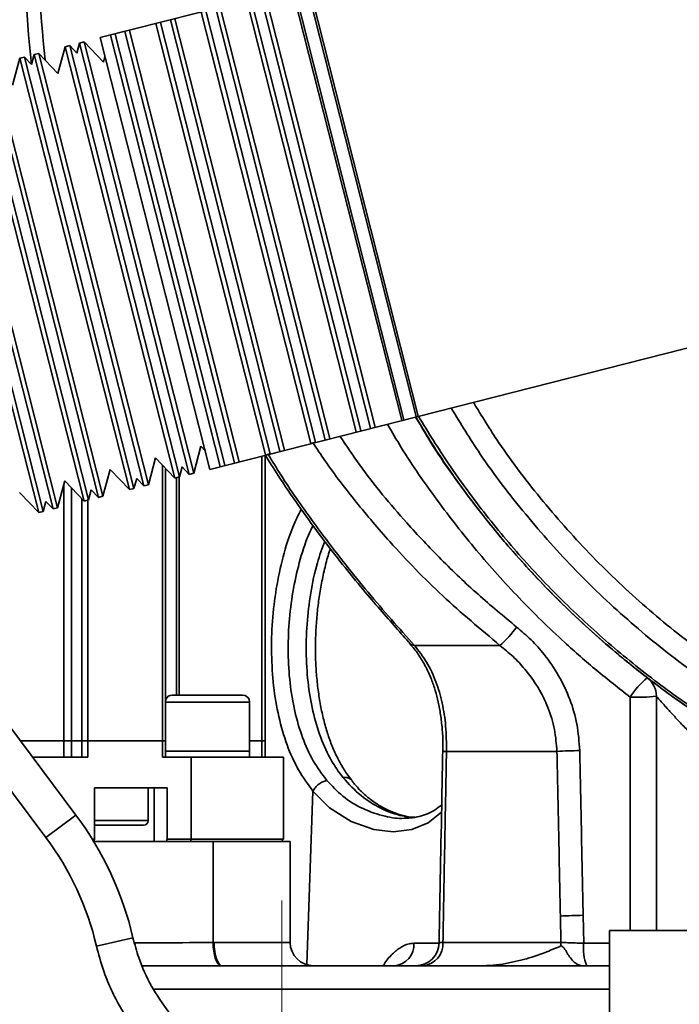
# Model space of a CAD drawing. Header units: millimetres. Extents: x -10540 to 6039, y -7467 to 6433.
# Tile 94 of 179: x -5057 to -4916, y 1044 to 1254. Entities that reach past the tile are written whole.
import ezdxf

# ---------------------------------------------------------------- set-up
doc = ezdxf.new("R2010")
doc.units = ezdxf.units.MM
doc.header["$LTSCALE"] = 8
doc.header["$PDSIZE"] = -1
doc.linetypes.add('CENTERX2', pattern=[20.32, 12.7, -2.54, 2.54, -2.54])
doc.layers.get('Defpoints').update_dxf_attribs({"true_color": 0x5e5e5e})
doc.layers.add('2细线层', color=4, linetype='Continuous', lineweight=13)
doc.layers.add('7标注层', color=4, linetype='Continuous', lineweight=13)
doc.layers.add('细实线层', color=7, linetype='Continuous')
doc.dimstyles.new('ISO-25', dxfattribs={"dimscale": 20, "dimtxt": 5, "dimasz": 6, "dimexe": 6, "dimexo": 0.625, "dimtad": 1, "dimtoh": 1, "dimdec": 0, "dimtxsty": 'Standard', "dimcen": 2.5, "dimclrd": 1, "dimclre": 1, "dimclrt": 4, "dimadec": 1, "dimazin": 2, "dimtfac": 1, "dimtdec": 0, "dimtmove": 0, "dimatfit": 0, "dimfxl": 1, "dimarcsym": 0})

# ---------------------------------------------------------------- blocks, each defined once
blk = doc.blocks.new('*D78')
at = {"layer": 'Defpoints', "color": 0, "linetype": 'ByBlock', "transparency": 16777216}
for p in [(-4976.16, 2662.54), (-2658.47, 2662.54), (-4574.67, 2472.48), (-4229.73, 2154.19), (-4257.59, 674.22)]:
    blk.add_point(p, dxfattribs=at)
at = {"layer": '细实线层', "color": 1, "linetype": 'ByBlock', "lineweight": -2, "transparency": 16777216}
blk.add_arc((-4608.18, 2662.54), 633.76, 290.86508, 349.13492, dxfattribs=at)
at = {"layer": '细实线层', "color": 1, "linetype": 'ByBlock', "transparency": 16777216}
for points in [[(-4005.7, 2544.97), (-3965.88, 2541.18), (-3974.43, 2662.54)], [(-4377.14, 2051.06), (-4387.78, 2089.62), (-4498.13, 2038.41)]]:
    blk.add_solid(points, dxfattribs=at)
at = {"layer": '细实线层', "color": 4, "linetype": 'ByBlock', "transparency": 16777216, "insert": (-4118.82, 2368.92), "char_height": 100, "attachment_point": 5, "rotation": 59.0362}
blk.add_mtext('80°', dxfattribs=at)
blk = doc.blocks.new('*D82')
at = {"layer": 'Defpoints', "color": 0, "linetype": 'ByBlock', "transparency": 16777216}
for p in [(-4801.18, 1162.05), (-5001.18, 639.74), (-4801.18, 213.09)]:
    blk.add_point(p, dxfattribs=at)
at = {"layer": '细实线层', "color": 1, "linetype": 'ByBlock', "lineweight": -2, "transparency": 16777216}
for p, q in [((-4801.18, 1149.55), (-4801.18, 93.09)), ((-5001.18, 627.24), (-5001.18, 93.09)), ((-5121.18, 213.09), (-5241.18, 213.09)), ((-5001.18, 213.09), (-4801.18, 213.09)), ((-4681.18, 213.09), (-4331.68, 213.09))]:
    blk.add_line(p, q, dxfattribs=at)
at = {"layer": '细实线层', "color": 1, "linetype": 'ByBlock', "transparency": 16777216}
for points in [[(-5121.18, 233.09), (-5121.18, 193.09), (-5001.18, 213.09)], [(-4681.18, 233.09), (-4681.18, 193.09), (-4801.18, 213.09)]]:
    blk.add_solid(points, dxfattribs=at)
at = {"layer": '细实线层', "color": 4, "linetype": 'ByBlock', "transparency": 16777216, "insert": (-4446.43, 276.15), "char_height": 100, "attachment_point": 5}
blk.add_mtext('200', dxfattribs=at)
blk = doc.blocks.new('*D83')
at = {"layer": 'Defpoints', "color": 0, "linetype": 'ByBlock', "transparency": 16777216}
for p in [(-1818.37, 1473.97), (-5001.18, 639.74), (-1818.37, -632.05)]:
    blk.add_point(p, dxfattribs=at)
at = {"layer": '细实线层', "color": 1, "linetype": 'ByBlock', "lineweight": -2, "transparency": 16777216}
for p, q in [((-1818.37, 1461.47), (-1818.37, -752.05)), ((-5001.18, 627.24), (-5001.18, -752.05)), ((-4881.18, -632.05), (-1938.37, -632.05))]:
    blk.add_line(p, q, dxfattribs=at)
at = {"layer": '细实线层', "color": 1, "linetype": 'ByBlock', "transparency": 16777216}
for points in [[(-4881.18, -612.05), (-4881.18, -652.05), (-5001.18, -632.05)], [(-1938.37, -612.05), (-1938.37, -652.05), (-1818.37, -632.05)]]:
    blk.add_solid(points, dxfattribs=at)
at = {"layer": '细实线层', "color": 4, "linetype": 'ByBlock', "transparency": 16777216, "insert": (-3409.77, -569.55), "char_height": 100, "attachment_point": 5}
blk.add_mtext('3183', dxfattribs=at)
blk = doc.blocks.new('*D85')
at = {"layer": '2细线层', "color": 1, "linetype": 'ByBlock', "lineweight": -2, "transparency": 16777216}
for p, q in [((-7399.62, 2760.25), (-7399.62, -754.33)), ((-5001.18, 627.24), (-5001.18, -754.33)), ((-5121.18, -634.33), (-7279.62, -634.33))]:
    blk.add_line(p, q, dxfattribs=at)
at = {"layer": '2细线层', "color": 1, "linetype": 'ByBlock', "transparency": 16777216}
for points in [[(-7279.62, -614.33), (-7279.62, -654.33), (-7399.62, -634.33)], [(-5121.18, -614.33), (-5121.18, -654.33), (-5001.18, -634.33)]]:
    blk.add_solid(points, dxfattribs=at)
at = {"layer": 'Defpoints', "color": 0, "linetype": 'ByBlock', "transparency": 16777216}
for p in [(-7399.62, 2772.75), (-5001.18, 639.74), (-7399.62, -634.33)]:
    blk.add_point(p, dxfattribs=at)
at = {"layer": '2细线层', "color": 4, "linetype": 'ByBlock', "transparency": 16777216, "insert": (-6200.4, -571.83), "char_height": 100, "attachment_point": 5}
blk.add_mtext('2398', dxfattribs=at)
blk = doc.blocks.new('*D87')
at = {"layer": '2细线层', "color": 1, "linetype": 'ByBlock', "lineweight": -2, "transparency": 16777216}
for p, q in [((-4788.68, 4272.97), (-1386.54, 4272.97)), ((-1506.54, 792.54), (-1506.54, 4152.97)), ((-5173.81, 672.54), (-1386.54, 672.54))]:
    blk.add_line(p, q, dxfattribs=at)
at = {"layer": '2细线层', "color": 1, "linetype": 'ByBlock', "transparency": 16777216}
for points in [[(-1526.54, 4152.97), (-1486.54, 4152.97), (-1506.54, 4272.97)], [(-1526.54, 792.54), (-1486.54, 792.54), (-1506.54, 672.54)]]:
    blk.add_solid(points, dxfattribs=at)
at = {"layer": 'Defpoints', "color": 0, "linetype": 'ByBlock', "transparency": 16777216}
for p in [(-4801.18, 4272.97), (-1506.54, 4272.97), (-5186.31, 672.54)]:
    blk.add_point(p, dxfattribs=at)
at = {"layer": '2细线层', "color": 4, "linetype": 'ByBlock', "transparency": 16777216, "insert": (-1569.6, 2367.54), "char_height": 100, "attachment_point": 5, "rotation": 90}
blk.add_mtext('3600', dxfattribs=at)
blk = doc.blocks.new('*D88')
at = {"layer": '2细线层', "color": 1, "linetype": 'ByBlock', "lineweight": -2, "transparency": 16777216}
for p, q in [((-4813.68, 1272.54), (-6007.93, 1272.54)), ((-5032.89, 231.05), (-5562.6, -139.87))]:
    blk.add_line(p, q, dxfattribs=at)
blk.add_arc((-3545.48, 1272.54), 2342.45, 182.93549, 212.06451, dxfattribs=at)
at = {"layer": '2细线层', "color": 1, "linetype": 'ByBlock', "transparency": 16777216}
for points in [[(-5904.85, 1152.07), (-5864.87, 1153.09), (-5887.93, 1272.54)], [(-5513.92, 40.04), (-5547.27, 17.94), (-5464.31, -71.04)]]:
    blk.add_solid(points, dxfattribs=at)
at = {"layer": 'Defpoints', "color": 0, "linetype": 'ByBlock', "transparency": 16777216}
for p in [(-3526.88, 1285.57), (-4801.18, 1272.54), (-4464.59, 1272.54), (-5696.36, 344.74), (-5022.65, 238.21)]:
    blk.add_point(p, dxfattribs=at)
at = {"layer": '2细线层', "color": 4, "linetype": 'ByBlock', "transparency": 16777216, "insert": (-5726.75, 609.01), "char_height": 100, "attachment_point": 5, "rotation": 286.9194}
blk.add_mtext('35°', dxfattribs=at)
blk = doc.blocks.new('*D89')
at = {"layer": '2细线层', "color": 1, "linetype": 'ByBlock', "lineweight": -2, "transparency": 16777216}
for p, q in [((-4813.68, 1272.54), (-5608.41, 1272.54)), ((-5488.41, 792.54), (-5488.41, 1152.54)), ((-5198.81, 672.54), (-5608.41, 672.54))]:
    blk.add_line(p, q, dxfattribs=at)
at = {"layer": '2细线层', "color": 1, "linetype": 'ByBlock', "transparency": 16777216}
for points in [[(-5508.41, 1152.54), (-5468.41, 1152.54), (-5488.41, 1272.54)], [(-5508.41, 792.54), (-5468.41, 792.54), (-5488.41, 672.54)]]:
    blk.add_solid(points, dxfattribs=at)
at = {"layer": 'Defpoints', "color": 0, "linetype": 'ByBlock', "transparency": 16777216}
for p in [(-5488.41, 1272.54), (-4801.18, 1272.54), (-5186.31, 672.54)]:
    blk.add_point(p, dxfattribs=at)
at = {"layer": '2细线层', "color": 4, "linetype": 'ByBlock', "transparency": 16777216, "insert": (-5551.47, 972.54), "char_height": 100, "attachment_point": 5, "rotation": 90}
blk.add_mtext('600', dxfattribs=at)
blk = doc.blocks.new('*D98')
at = {"layer": '2细线层', "color": 1, "linetype": 'ByBlock', "lineweight": -2, "transparency": 16777216}
for p, q in [((-3992.8, 1260.04), (-3992.8, -187.38)), ((-5001.18, 627.24), (-5001.18, -187.38)), ((-4881.18, -67.38), (-4112.8, -67.38))]:
    blk.add_line(p, q, dxfattribs=at)
at = {"layer": '2细线层', "color": 1, "linetype": 'ByBlock', "transparency": 16777216}
for points in [[(-4881.18, -47.38), (-4881.18, -87.38), (-5001.18, -67.38)], [(-4112.8, -47.38), (-4112.8, -87.38), (-3992.8, -67.38)]]:
    blk.add_solid(points, dxfattribs=at)
at = {"layer": 'Defpoints', "color": 0, "linetype": 'ByBlock', "transparency": 16777216}
for p in [(-3992.8, 1272.54), (-5001.18, 639.74), (-3992.8, -67.38)]:
    blk.add_point(p, dxfattribs=at)
at = {"layer": '2细线层', "color": 4, "linetype": 'ByBlock', "transparency": 16777216, "insert": (-4496.99, -4.32), "char_height": 100, "attachment_point": 5}
blk.add_mtext('1008', dxfattribs=at)

msp = doc.modelspace()

# ---------------------------------------------------------------- linework, layer by layer
at = {"color": 7, "linetype": 'Continuous', "lineweight": 35}
for p, q in [((-4800.15, 1311.66), (-5040.02, 1250.67)), ((-4998.51, 1261.18), (-4975.1, 1169.11)), ((-4995.92, 1261.83), (-4972.52, 1169.76)), ((-4995.44, 1261.96), (-4972.03, 1169.89)), ((-5005.62, 1259.37), (-4982.21, 1167.3)), ((-5004.65, 1259.62), (-4981.24, 1167.55)), ((-4998.99, 1261.05), (-4975.58, 1168.98)), ((-5015.31, 1256.91), (-4991.9, 1164.83)), ((-5014.34, 1257.15), (-4990.93, 1165.08)), ((-5008.68, 1258.59), (-4985.28, 1166.52)), ((-5007.71, 1258.84), (-4984.31, 1166.77)), ((-5018.38, 1256.13), (-4994.97, 1164.05)), ((-5017.41, 1256.37), (-4994, 1164.3)), ((-5028.07, 1253.66), (-5004.66, 1161.59)), ((-5027.1, 1253.91), (-5003.69, 1161.84)), ((-5025, 1254.44), (-5001.59, 1162.37)), ((-5024.03, 1254.69), (-5000.62, 1162.62)), ((-5040.02, 1250.67), (-5016.59, 1158.51)), ((-5037.76, 1251.2), (-5014.35, 1159.13)), ((-5036.79, 1251.44), (-5013.38, 1159.37)), ((-5034.69, 1251.98), (-5011.28, 1159.91)), ((-5033.72, 1252.22), (-5010.31, 1160.15)), ((-5047.45, 1248.73), (-5049, 1242.99)), ((-5046.48, 1248.98), (-5047.45, 1248.73)), ((-5047.45, 1248.73), (-5024.04, 1156.66)), ((-5044.96, 1247.38), (-5046.48, 1248.98)), ((-5046.48, 1248.98), (-5023.07, 1156.91)), ((-5044.38, 1249.51), (-5044.96, 1247.38)), ((-5043.41, 1249.76), (-5044.38, 1249.51)), ((-5044.38, 1249.51), (-5020.97, 1157.44)), ((-5039.31, 1245.45), (-5043.41, 1249.76)), ((-5043.41, 1249.76), (-5020.01, 1157.69)), ((-5056.17, 1246.52), (-5057.14, 1246.27)), ((-5054.65, 1244.92), (-5056.17, 1246.52)), ((-5056.17, 1246.52), (-5032.77, 1154.45)), ((-5054.07, 1247.05), (-5054.65, 1244.92)), ((-5053.1, 1247.3), (-5054.07, 1247.05)), ((-5054.07, 1247.05), (-5030.67, 1154.98)), ((-5049, 1242.99), (-5053.1, 1247.3)), ((-5053.1, 1247.3), (-5029.7, 1155.23)), ((-5038.99, 1246.62), (-5039.31, 1245.45)), ((-5063.77, 1244.59), (-5040.36, 1152.51)), ((-5062.8, 1244.83), (-5039.39, 1152.76)), ((-5057.14, 1246.27), (-5058.69, 1240.53)), ((-5057.14, 1246.27), (-5033.73, 1154.2)), ((-5072.49, 1242.37), (-5049.08, 1150.3)), ((-5066.83, 1243.81), (-5043.43, 1151.73)), ((-5065.86, 1244.05), (-5042.46, 1151.98)), ((-5076.53, 1241.34), (-5053.12, 1149.27)), ((-5075.56, 1241.59), (-5052.15, 1149.52)), ((-5073.46, 1242.12), (-5050.05, 1150.05)), ((-5016.59, 1158.51), (-4776.72, 1219.49)), ((-5020.01, 1157.69), (-5018.46, 1163.43)), ((-5018.46, 1163.43), (-5017.62, 1162.56)), ((-4994.97, 1164.05), (-4994, 1164.3)), ((-5029.7, 1155.23), (-5028.15, 1160.97)), ((-5028.15, 1160.97), (-5024.04, 1156.66)), ((-5005.44, 1100.54), (-5005.44, 1161.34)), ((-5004.78, 1100.54), (-5004.78, 1161.51)), ((-5004.66, 1161.59), (-5003.69, 1161.84)), ((-5039.39, 1152.76), (-5037.84, 1158.51)), ((-5037.84, 1158.51), (-5033.73, 1154.2)), ((-5026.66, 1100.54), (-5026.66, 1159.4)), ((-5026, 1100.54), (-5026, 1158.71)), ((-5023.07, 1156.91), (-5022.5, 1159.04)), ((-5022.5, 1159.04), (-5020.97, 1157.44)), ((-5049.08, 1150.3), (-5047.53, 1156.04)), ((-5047.53, 1156.04), (-5043.43, 1151.73)), ((-5032.77, 1154.45), (-5032.19, 1156.58)), ((-5032.19, 1156.58), (-5030.67, 1154.98)), ((-5024.04, 1156.66), (-5023.07, 1156.91)), ((-5023.7, 1110.34), (-5023.7, 1156.75)), ((-5023.09, 1156.9), (-5023.09, 1110.34)), ((-5020.97, 1157.44), (-5020.01, 1157.69)), ((-5047.72, 1100.54), (-5047.72, 1155.33)), ((-5046.11, 1154.55), (-5046.11, 1100.54)), ((-5042.46, 1151.98), (-5041.88, 1154.11)), ((-5041.88, 1154.11), (-5040.36, 1152.51)), ((-5033.73, 1154.2), (-5032.77, 1154.45)), ((-5030.67, 1154.98), (-5029.7, 1155.23)), ((-5057.22, 1153.58), (-5053.12, 1149.27)), ((-5043.91, 1100.54), (-5043.91, 1152.24)), ((-5043.43, 1151.73), (-5042.46, 1151.98)), ((-5042.63, 1151.94), (-5042.63, 1100.54)), ((-5040.36, 1152.51), (-5039.39, 1152.76)), ((-5052.15, 1149.52), (-5051.57, 1151.65)), ((-5051.57, 1151.65), (-5050.05, 1150.05)), ((-5050.05, 1150.05), (-5049.08, 1150.3)), ((-5053.12, 1149.27), (-5052.15, 1149.52)), ((-5051.58, 1079.91), (-5096.9, 1140.34)), ((-5087.62, 1141.3), (-5045.18, 1084.71)), ((-4972.86, 1120.92), (-4954.59, 1120.92)), ((-5024.58, 1110.34), (-5009.58, 1110.34)), ((-4921.18, 1060.04), (-4921.18, 1110.06)), ((-5008.08, 1108.84), (-5026, 1108.84)), ((-5008.08, 1098.34), (-5008.08, 1108.84)), ((-5047.72, 1100.54), (-5057.05, 1100.54)), ((-5046.11, 1100.54), (-5047.72, 1100.54)), ((-5047.72, 1097.04), (-5047.72, 1100.54)), ((-5043.91, 1100.54), (-5046.11, 1100.54)), ((-5046.11, 1097.04), (-5046.11, 1100.54)), ((-5043.91, 1100.54), (-5042.63, 1100.54)), ((-5043.91, 1100.54), (-5043.91, 1097.04)), ((-5026.66, 1100.54), (-5042.63, 1100.54)), ((-5042.63, 1097.04), (-5042.63, 1100.54)), ((-5026.66, 1100.54), (-5026, 1100.54)), ((-5026.66, 1100.54), (-5026.66, 1097.04)), ((-5026, 1097.04), (-5026, 1100.54)), ((-5005.44, 1100.54), (-5008.08, 1100.54)), ((-5005.44, 1100.54), (-5004.78, 1100.54)), ((-5005.44, 1100.54), (-5005.44, 1097.04)), ((-5004.78, 1097.04), (-5004.78, 1100.54)), ((-5008.08, 1098.34), (-5026, 1098.34)), ((-5008.08, 1097.04), (-5008.08, 1098.34)), ((-4966.82, 1098.39), (-4966.81, 1098.39)), ((-4942.42, 1098.29), (-4966.01, 1098.29)), ((-5054.42, 1097.04), (-5042.63, 1097.04)), ((-5026.66, 1097.04), (-5020.55, 1097.04)), ((-5020.55, 1097.04), (-5020.55, 1079.54)), ((-5020.55, 1097.04), (-5000.81, 1097.04)), ((-5000.81, 1079.54), (-5000.81, 1097.04)), ((-5025.68, 1090.54), (-5041.19, 1090.54)), ((-5041.19, 1090.54), (-5041.19, 1079.54)), ((-5029.73, 1083.54), (-5029.73, 1090.54)), ((-5028.48, 1079.04), (-5028.48, 1090.54)), ((-5025.68, 1079.54), (-5025.68, 1090.54)), ((-4994.54, 1089.82), (-4995.87, 1052.84)), ((-5045.18, 1084.71), (-5051.58, 1079.91)), ((-5041.19, 1083.54), (-5029.73, 1083.54)), ((-5041.19, 1079.54), (-5041.65, 1079.54)), ((-5041.19, 1079.54), (-5041.35, 1079.05)), ((-5041.34, 1079.04), (-5015.85, 1079.04)), ((-5025.68, 1079.54), (-5025.85, 1079.04)), ((-5020.55, 1079.54), (-5025.68, 1079.54)), ((-5020.55, 1079.54), (-5020.72, 1079.04)), ((-5020.55, 1079.54), (-5000.81, 1079.54)), ((-5015.85, 1079.04), (-5015.85, 1057.54)), ((-5015.85, 1079.04), (-4999.4, 1079.04)), ((-5001.31, 1079.04), (-5000.81, 1079.54)), ((-4999.4, 1057.54), (-4999.4, 1079.04)), ((-4941.56, 1057.54), (-4941.68, 1063.14)), ((-4936.83, 1063.31), (-4936.71, 1057.37)), ((-4931.18, 1060.04), (-4931.18, 935.04)), ((-4931.18, 1060.04), (-4851.18, 1060.04)), ((-5032.98, 1058.51), (-5040.78, 1056.7)), ((-5015.85, 1057.54), (-5015.66, 1057.54)), ((-5015.66, 1057.54), (-4999.4, 1057.54)), ((-4966.77, 1057.54), (-4941.56, 1057.54)), ((-4936.71, 1057.37), (-4931.18, 1057.36)), ((-5031.02, 1052.54), (-4931.18, 1052.54)), ((-4931.18, 1047.54), (-5028.62, 1047.54))]:
    msp.add_line(p, q, dxfattribs=at)
at = {"color": 7, "linetype": 'Continuous', "lineweight": 35, "flags": 128}
for points in [[(-4926.75, 1060.04), (-4926.76, 1067.35), (-4926.78, 1109.88)], [(-4967.06, 1085.33), (-4967.07, 1085.32), (-4969.96, 1083.05), (-4973.43, 1081.65), (-4977.37, 1081.16), (-4981.55, 1081.63), (-4986.35, 1083.31), (-4990.97, 1086.27), (-4994.54, 1089.82), (-4994.54, 1089.82), (-4994.54, 1089.82)], [(-5015.85, 1057.54), (-5015.82, 1056.57), (-5015.72, 1055.63), (-5015.56, 1054.77), (-5015.35, 1054.02), (-5015.09, 1053.4), (-5014.8, 1052.93), (-5014.48, 1052.64), (-5014.15, 1052.54)], [(-5015.66, 1057.54), (-5015.63, 1056.56), (-5015.53, 1055.62), (-5015.37, 1054.76), (-5015.15, 1054), (-5014.88, 1053.38), (-5014.58, 1052.92), (-5014.25, 1052.63), (-5013.91, 1052.54)]]:
    msp.add_lwpolyline(points, dxfattribs=at)
at = {"color": 7, "linetype": 'Continuous', "lineweight": 35}
for centre, radius, start, end in [((-4801.18, 1272.54), 255, 178.6396, 186.2109), ((-4801.18, 1272.54), 252, 178.6396, 186.0702), ((-4971.43, 1139.71), 25.24, 311.8699, 323.9413), ((-4972.83, 1122.29), 1.37, 223.6523, 268.7151), ((-4910.53, 1099.22), 19.44, 130.4169, 146.7565), ((-4926.18, 1110.06), 5, 0, 52.4281), ((-5024.58, 1108.84), 1.5, 90, 160.9009), ((-5009.58, 1108.84), 1.5, 0, 90), ((-4925.27, 1150.12), 40.27, 267.8453, 275.8317), ((-4966.04, 1101.44), 3.15, 255.8505, 270.6112), ((-4936.17, 992.56), 105.92, 90.7443, 93.3845), ((-5101.18, 1042.71), 70, 13.0448, 36.8699), ((-5030.73, 1083.54), 1, 270, 0), ((-5101.18, 1042.71), 62, 13.0448, 36.8699), ((-4935.53, 958.15), 105.17, 90.7099, 93.3539), ((-4994.4, 1057.54), 5, 180, 270), ((-4977.54, 1057.1), 4.58, 275.7863, 2.9897), ((-4972.58, 1057.54), 5, 270.0011, 359.0324), ((-4971.41, 1057.17), 4.65, 275.4548, 4.5678), ((-4947.51, 1057.54), 5.94, 352.5707, 359.9999), ((-4927.07, 1056.21), 9.71, 173.1555, 202.2221)]:
    msp.add_arc(centre, radius, start, end, dxfattribs=at)
for points, knots in [([(-4801.18, 1078.78), (-4805.9, 1078.88), (-4815.37, 1079.09), (-4829.49, 1080.76), (-4843.45, 1083.38), (-4857.74, 1087.2), (-4872.24, 1092.34), (-4886.82, 1098.92), (-4900.8, 1106.66), (-4914.14, 1115.56), (-4926.71, 1125.6), (-4938.47, 1136.71), (-4949.23, 1148.77), (-4958.18, 1160.39), (-4963, 1168.3), (-4965.02, 1171.62)], [0, 0, 0, 0, 0.071929, 0.14406, 0.216197, 0.288132, 0.369074, 0.450298, 0.531524, 0.612468, 0.694382, 0.776585, 0.858791, 0.940709, 1, 1, 1, 1]), ([(-4960.26, 1172.83), (-4958.49, 1169.92), (-4953.99, 1162.55), (-4945.49, 1151.53), (-4935, 1139.76), (-4923.54, 1128.93), (-4911.29, 1119.13), (-4898.29, 1110.45), (-4884.65, 1102.9), (-4870.44, 1096.48), (-4856.3, 1091.46), (-4842.38, 1087.74), (-4828.77, 1085.18), (-4815.01, 1083.55), (-4805.78, 1083.35), (-4801.18, 1083.25)], [0, 0, 0, 0, 0.05355, 0.135988, 0.218717, 0.301443, 0.383878, 0.465317, 0.54704, 0.628761, 0.710199, 0.78255, 0.855105, 0.927655, 1, 1, 1, 1]), ([(-4801.18, 1072.54), (-4806.49, 1072.66), (-4817.11, 1072.91), (-4832.12, 1074.77), (-4846.17, 1077.51), (-4859.22, 1081.01), (-4872.02, 1085.36), (-4884.49, 1090.56), (-4896.58, 1096.58), (-4908.23, 1103.43), (-4919.42, 1111.07), (-4930.09, 1119.45), (-4940.15, 1128.51), (-4949.58, 1138.22), (-4958.29, 1148.57), (-4966.06, 1159.04), (-4970.53, 1166.28), (-4972.63, 1169.68)], [0, 0, 0, 0, 0.077231, 0.1544625, 0.2197695, 0.2853006, 0.3509077, 0.4164387, 0.4817457, 0.5473021, 0.6130842, 0.6789434, 0.7447264, 0.8102837, 0.8759239, 0.9417892, 1, 1, 1, 1]), ([(-4972.55, 1169.7), (-4971.64, 1168.11), (-4968.16, 1162.03), (-4961.06, 1152.12), (-4951.33, 1140.1), (-4940.67, 1128.94), (-4929.21, 1118.63), (-4916.94, 1109.21), (-4903.98, 1100.74), (-4890.42, 1093.35), (-4876.48, 1086.99), (-4866.87, 1083.69), (-4862.1, 1082.06)], [0, 0, 0, 0, 0.038191, 0.145768, 0.253232, 0.359974, 0.466632, 0.573843, 0.681603, 0.788537, 0.895154, 1, 1, 1, 1]), ([(-4972.02, 1169.84), (-4969.9, 1166.41), (-4965.41, 1159.14), (-4957.65, 1148.68), (-4948.97, 1138.37), (-4939.59, 1128.71), (-4929.56, 1119.68), (-4918.95, 1111.33), (-4907.81, 1103.72), (-4896.21, 1096.89), (-4884.18, 1090.88), (-4871.76, 1085.69), (-4859.01, 1081.34), (-4846, 1077.85), (-4832.01, 1075.12), (-4817.05, 1073.27), (-4806.47, 1073.03), (-4801.18, 1072.91)], [0, 0, 0, 0, 0.058992, 0.124798, 0.190381, 0.255865, 0.321573, 0.387356, 0.453063, 0.518546, 0.583818, 0.649316, 0.714889, 0.780384, 0.845654, 0.922825, 1, 1, 1, 1]), ([(-4926.78, 1109.88), (-4929.18, 1111.76), (-4933.97, 1115.51), (-4941.95, 1122.52), (-4950.62, 1130.98), (-4959.72, 1141.12), (-4968.1, 1151.87), (-4974.42, 1160.9), (-4977.66, 1166.5), (-4978.62, 1168.16)], [0, 0, 0, 0, 0.116247, 0.232493, 0.405556, 0.579185, 0.753003, 0.926625, 1, 1, 1, 1]), ([(-4988.76, 1165.58), (-4987.36, 1163.48), (-4983.03, 1157.01), (-4975.7, 1148.27), (-4967.19, 1139.2), (-4959.36, 1131.74), (-4953.81, 1127.15), (-4951.03, 1124.85)], [0, 0, 0, 0, 0.136125, 0.418617, 0.612357, 0.806254, 1, 1, 1, 1]), ([(-4954.59, 1120.92), (-4958.72, 1124.38), (-4967, 1131.31), (-4977.1, 1141.72), (-4985.36, 1151.48), (-4990.81, 1158.54), (-4993.68, 1162.9), (-4994.51, 1164.17)], [0, 0, 0, 0, 0.273766, 0.547525, 0.735201, 0.92303, 1, 1, 1, 1]), ([(-5004.78, 1161.63), (-5003.86, 1160.16), (-5001.56, 1156.48), (-4997.69, 1150.83), (-4993.27, 1144.72), (-4988.82, 1138.94), (-4984.61, 1133.74), (-4980.73, 1129.18), (-4977.31, 1125.28), (-4975.03, 1122.71), (-4973.92, 1121.47), (-4973.81, 1121.35)], [0, 0, 0, 0, 0.099397, 0.247343, 0.393024, 0.535045, 0.672759, 0.787987, 0.892885, 0.989519, 1, 1, 1, 1]), ([(-5004.1, 1161.73), (-5003.21, 1160.26), (-5000.27, 1155.39), (-4994.75, 1147.56), (-4988.48, 1139.24), (-4982.78, 1132.25), (-4977.78, 1126.42), (-4974.5, 1122.75), (-4972.86, 1120.92)], [0, 0, 0, 0, 0.096889, 0.320372, 0.543831, 0.695895, 0.848046, 1, 1, 1, 1]), ([(-4994.54, 1089.82), (-4995.61, 1091.28), (-4997.75, 1094.19), (-5000.17, 1099.61), (-5001.94, 1105.66), (-5003.04, 1112.22), (-5003.48, 1119.1), (-5003.29, 1126.12), (-5002.47, 1133.12), (-5001, 1139.9), (-4999.22, 1145.63), (-4997.67, 1148.74), (-4997.05, 1149.99)], [0, 0, 0, 0, 0.103279, 0.206541, 0.309329, 0.412116, 0.5144, 0.616688, 0.720406, 0.824131, 0.929494, 1, 1, 1, 1]), ([(-4994.51, 1146.5), (-4994.84, 1145.83), (-4996.04, 1143.42), (-4997.52, 1138.64), (-4998.92, 1132.35), (-4999.72, 1125.84), (-4999.92, 1119.31), (-4999.53, 1112.91), (-4998.52, 1106.81), (-4996.86, 1101.19), (-4994.59, 1096.14), (-4992.57, 1093.44), (-4991.56, 1092.08)], [0, 0, 0, 0, 0.041038, 0.149786, 0.257083, 0.364373, 0.470133, 0.575885, 0.681829, 0.787766, 0.893877, 1, 1, 1, 1]), ([(-4988.13, 1092.72), (-4988.84, 1093.69), (-4990.56, 1096.04), (-4992.71, 1100.53), (-4994.49, 1106.12), (-4995.6, 1112.27), (-4996.07, 1118.79), (-4995.9, 1125.48), (-4995.1, 1132.15), (-4993.84, 1138.16), (-4992.58, 1141.65), (-4992.03, 1143.17)], [0, 0, 0, 0, 0.082077, 0.198065, 0.314052, 0.431591, 0.54914, 0.668015, 0.786898, 0.907346, 1, 1, 1, 1]), ([(-4986.33, 1092.25), (-4986.66, 1092.67), (-4987.52, 1093.77), (-4988.76, 1095.83), (-4990.03, 1098.36), (-4991.09, 1101.06), (-4991.98, 1103.92), (-4992.71, 1106.94), (-4993.28, 1110.14), (-4993.7, 1113.48), (-4993.95, 1116.93), (-4994.03, 1120.42), (-4993.94, 1123.9), (-4993.69, 1127.37), (-4993.29, 1130.82), (-4992.72, 1134.26), (-4991.98, 1137.62), (-4991.35, 1140.08), (-4990.91, 1141.36), (-4990.83, 1141.61)], [0, 0, 0, 0, 0.0395, 0.103934, 0.167172, 0.2294, 0.28989, 0.351376, 0.413984, 0.477379, 0.541147, 0.604748, 0.667697, 0.72994, 0.792754, 0.856409, 0.920597, 0.984954, 1, 1, 1, 1]), ([(-4951.03, 1124.85), (-4949.98, 1123.96), (-4947.87, 1122.16), (-4944.81, 1118.72), (-4941.91, 1114.5), (-4939.55, 1109.48), (-4937.95, 1104.07), (-4937.68, 1100.35), (-4937.55, 1098.47)], [0, 0, 0, 0, 0.135499, 0.272691, 0.451825, 0.635524, 0.815095, 1, 1, 1, 1]), ([(-4973.88, 1121.31), (-4973.69, 1121.11), (-4972.9, 1120.29), (-4971.72, 1118.6), (-4970.34, 1116.26), (-4969.24, 1113.81), (-4968.4, 1111.33), (-4967.75, 1108.8), (-4967.24, 1106.09), (-4966.91, 1103.19), (-4966.75, 1100.59), (-4966.79, 1098.98), (-4966.81, 1098.39)], [0, 0, 0, 0, 0.037472, 0.155226, 0.273372, 0.390954, 0.495442, 0.597223, 0.704564, 0.818287, 0.93299, 1, 1, 1, 1]), ([(-4972.86, 1120.92), (-4971.95, 1119.76), (-4970.1, 1117.42), (-4968.17, 1113.23), (-4966.84, 1108.64), (-4966.06, 1103.64), (-4966.03, 1100.11), (-4966.01, 1098.29)], [0, 0, 0, 0, 0.194442, 0.39476, 0.589275, 0.789336, 1, 1, 1, 1]), ([(-4942.42, 1098.29), (-4942.54, 1099.86), (-4942.79, 1103.06), (-4944.22, 1107.66), (-4946.37, 1112.02), (-4948.97, 1115.62), (-4951.75, 1118.6), (-4953.64, 1120.14), (-4954.59, 1120.92)], [0, 0, 0, 0, 0.177792, 0.361353, 0.540508, 0.724502, 0.861392, 1, 1, 1, 1]), ([(-4911.18, 1099.55), (-4911.88, 1100.23), (-4913.32, 1101.61), (-4915.29, 1103.62), (-4917.1, 1105.53), (-4918.51, 1107.05), (-4919.58, 1108.24), (-4920.45, 1109.22), (-4920.96, 1109.8), (-4921.15, 1110.03), (-4921.17, 1110.05), (-4921.18, 1110.06)], [0, 0, 0, 0, 0.152506, 0.308731, 0.447545, 0.590184, 0.682537, 0.777303, 0.904591, 0.955205, 1, 1, 1, 1]), ([(-4966.82, 1098.39), (-4966.88, 1095.12), (-4967.14, 1081.47), (-4967.39, 1067.83), (-4967.58, 1057.45)], [0, 0, 0, 0, 0.2396731, 1, 1, 1, 1]), ([(-4966.01, 1098.29), (-4966.11, 1092.84), (-4966.32, 1081.94), (-4966.58, 1068.36), (-4966.72, 1060.22), (-4966.77, 1057.54)], [0, 0, 0, 0, 0.4012167, 0.8024339, 1, 1, 1, 1]), ([(-4941.68, 1063.14), (-4941.8, 1069), (-4942.05, 1080.72), (-4942.3, 1092.43), (-4942.42, 1098.29)], [0, 0, 0, 0, 0.5, 1, 1, 1, 1]), ([(-4937.55, 1098.47), (-4937.42, 1092.61), (-4937.18, 1080.89), (-4936.95, 1069.17), (-4936.83, 1063.31)], [0, 0, 0, 0, 0.500001, 1, 1, 1, 1]), ([(-4991.56, 1092.08), (-4990.46, 1090.92), (-4988.12, 1088.45), (-4983.84, 1085.86), (-4979.38, 1084.43), (-4976.37, 1083.89), (-4975.07, 1084.04), (-4975.06, 1084.04)], [0, 0, 0, 0, 0.233808, 0.498301, 0.770298, 0.998477, 1, 1, 1, 1]), ([(-4988.13, 1092.72), (-4987.94, 1092.74), (-4987.55, 1092.78), (-4987.06, 1092.68), (-4986.66, 1092.5), (-4986.48, 1092.3), (-4986.4, 1092.2)], [0, 0, 0, 0, 0.261209, 0.522419, 0.783628, 1, 1, 1, 1]), ([(-4972.8, 1084.25), (-4973.66, 1084.31), (-4976.08, 1084.48), (-4980.03, 1086.01), (-4984.43, 1088.65), (-4986.88, 1091.35), (-4988.13, 1092.72)], [0, 0, 0, 0, 0.158402, 0.441085, 0.716449, 1, 1, 1, 1]), ([(-4973.08, 1084.2), (-4973.54, 1084.26), (-4974.73, 1084.4), (-4976.69, 1084.98), (-4978.9, 1085.9), (-4981.05, 1087.13), (-4983.03, 1088.63), (-4984.82, 1090.31), (-4985.88, 1091.61), (-4986.38, 1092.23)], [0, 0, 0, 0, 0.098402, 0.255627, 0.413057, 0.56874, 0.721275, 0.869049, 1, 1, 1, 1]), ([(-4967.03, 1086.92), (-4967.48, 1086.55), (-4968.42, 1085.78), (-4970.03, 1084.95), (-4971.78, 1084.37), (-4973.51, 1084.06), (-4974.63, 1084.06), (-4975.07, 1084.06)], [0, 0, 0, 0, 0.20185, 0.419715, 0.64001, 0.858523, 1, 1, 1, 1]), ([(-5041.19, 1082.54), (-5041.12, 1082.54), (-5040.9, 1082.54), (-5040.31, 1082.54), (-5039.47, 1082.54), (-5038.22, 1082.54), (-5037.16, 1082.54), (-5036.47, 1082.54)], [0, 0, 0, 0, 0.08816, 0.278196, 0.468231, 0.654318, 1, 1, 1, 1]), ([(-5036.47, 1082.54), (-5035.78, 1082.54), (-5034.71, 1082.54), (-5033.4, 1082.54), (-5032.49, 1082.54), (-5031.74, 1082.54), (-5031, 1082.54), (-5030.84, 1082.54), (-5030.74, 1082.54)], [0, 0, 0, 0, 0.239457, 0.368361, 0.5, 0.631639, 0.760543, 1, 1, 1, 1]), ([(-5032.98, 1058.51), (-5032.6, 1057.09), (-5031.65, 1053.54), (-5029.21, 1048.04), (-5026.58, 1044.39), (-5025.24, 1042.54)], [0, 0, 0, 0, 0.246156, 0.61769, 1, 1, 1, 1]), ([(-5032.68, 1057.46), (-5032.63, 1057.46), (-5028.71, 1057.41), (-5023.1, 1057.45), (-5017.54, 1057.52), (-5015.85, 1057.54)], [0, 0, 0, 0, 0.00938, 0.698623, 1, 1, 1, 1]), ([(-4979.53, 1052.54), (-4979.41, 1052.74), (-4978.76, 1053.8), (-4977.44, 1055.29), (-4975.75, 1056.58), (-4974.24, 1057.23), (-4973.39, 1057.3), (-4972.96, 1057.34)], [0, 0, 0, 0, 0.068245, 0.359995, 0.62815, 0.814096, 1, 1, 1, 1]), ([(-4972.96, 1057.34), (-4971.29, 1057.34), (-4969.31, 1057.34), (-4967.87, 1057.34), (-4967.64, 1057.34)], [0, 0, 0, 0, 0.8463602, 1, 1, 1, 1]), ([(-4967.56, 1057.45), (-4967.57, 1057.45), (-4967.66, 1057.46), (-4967.37, 1057.5), (-4966.94, 1057.53), (-4966.77, 1057.54)], [0, 0, 0, 0, 0.047706, 0.634567, 1, 1, 1, 1]), ([(-4941.56, 1057.54), (-4941.21, 1057.52), (-4940.5, 1057.47), (-4938.96, 1057.42), (-4937.65, 1057.38), (-4936.9, 1057.37), (-4936.71, 1057.37)], [0, 0, 0, 0, 0.299936, 0.59974, 0.899234, 1, 1, 1, 1]), ([(-5031.49, 1037.54), (-5033.05, 1039.69), (-5035.43, 1042.95), (-5037.82, 1047.8), (-5039.53, 1051.97), (-5040.33, 1055), (-5040.78, 1056.7)], [0, 0, 0, 0, 0.371405, 0.562668, 0.75393, 1, 1, 1, 1]), ([(-4941.61, 1056.77), (-4942.57, 1056.35), (-4944.5, 1055.52), (-4948.14, 1054.23), (-4951.79, 1053.26), (-4955.35, 1052.69), (-4957.37, 1052.55), (-4958.47, 1052.54), (-4958.61, 1052.54)], [0, 0, 0, 0, 0.2030068, 0.4069386, 0.6904553, 0.8347316, 0.9789418, 1, 1, 1, 1]), ([(-4937.09, 1052.54), (-4937.51, 1052.64), (-4938.2, 1052.8), (-4939.14, 1053.73), (-4939.89, 1054.66), (-4940.54, 1055.78), (-4941.04, 1056.53), (-4941.43, 1056.8), (-4941.55, 1056.8), (-4941.6, 1056.77), (-4941.61, 1056.77)], [0, 0, 0, 0, 0.260604, 0.43678, 0.613433, 0.775908, 0.93663, 0.969161, 0.995256, 1, 1, 1, 1]), ([(-4976.92, 1052.55), (-4976.91, 1052.55), (-4976.89, 1052.55), (-4977.03, 1052.55), (-4977.1, 1052.55)], [0, 0, 0, 0, 0.456859, 1, 1, 1, 1])]:
    msp.add_open_spline(points, degree=3, knots=knots, dxfattribs=at)
msp.add_open_spline([(-4994.54, 1089.82), (-4994.38, 1090.1), (-4994.07, 1090.64), (-4993.31, 1091.33), (-4992.45, 1091.87), (-4991.86, 1092.01), (-4991.56, 1092.08)], degree=3, dxfattribs=at)
at = {"layer": '2细线层', "color": 4, "linetype": 'ByBlock'}
msp.add_arc((-3658.8, 1473.97), 1840.43, 222.17908, 10, dxfattribs=at)
at = {"layer": '7标注层', "linetype": 'CENTERX2', "lineweight": 18}
msp.add_line((-5001.18, 639.74), (-5001.18, 1085.58), dxfattribs=at)

# ---------------------------------------------------------------- dimensions: what is measured, and where the dimension line sits
at = {"layer": '2细线层', "color": 4, "linetype": 'ByBlock'}
dim = msp.add_linear_dim(base=(-1506.54, 4272.97), p1=(-5186.31, 672.54), p2=(-4801.18, 4272.97), angle=90, dimstyle='ISO-25', dxfattribs=at)
dim.commit()
dim.dimension.update_dxf_attribs({"geometry": '*D87', "text_midpoint": (-1506.54, 2367.54), "dimtype": 160})
for base, p2, picture, middle in [((-7399.62, -634.33), (-7399.62, 2772.75), '*D85', (-6200.4, -571.83)), ((-3992.8, -67.38), (-3992.8, 1272.54), '*D98', (-4496.99, -4.32))]:
    dim = msp.add_linear_dim(base=base, p1=(-5001.18, 639.74), p2=p2, dimstyle='ISO-25', dxfattribs=at)
    dim.commit()
    dim.dimension.update_dxf_attribs({"geometry": picture, "text_midpoint": middle})
dim = msp.add_angular_dim_2l(base=(-5696.36, 344.74), line1=((-3526.88, 1285.57), (-5022.65, 238.21)), line2=((-4801.18, 1272.54), (-4464.59, 1272.54)), dimstyle='ISO-25', dxfattribs=at)
dim.commit()
dim.dimension.update_dxf_attribs({"geometry": '*D88', "text_midpoint": (-5786.54, 590.83), "dimtype": 162})
dim = msp.add_linear_dim(base=(-5488.41, 1272.54), p1=(-5186.31, 672.54), p2=(-4801.18, 1272.54), angle=90, dimstyle='ISO-25', dxfattribs=at)
dim.commit()
dim.dimension.update_dxf_attribs({"geometry": '*D89', "text_midpoint": (-5551.47, 972.54)})
at = {"layer": '细实线层', "color": 4, "linetype": 'ByBlock'}
dim = msp.add_angular_dim_2l(base=(-4229.73, 2154.19), line1=((-4574.67, 2472.48), (-4257.59, 674.22)), line2=((-2658.47, 2662.54), (-4976.16, 2662.54)), dimstyle='ISO-25', dxfattribs=at)
dim.commit()
dim.dimension.update_dxf_attribs({"geometry": '*D78', "text_midpoint": (-4064.74, 2336.47), "dimtype": 162})
dim = msp.add_linear_dim(base=(-1818.37, -632.05), p1=(-5001.18, 639.74), p2=(-1818.37, 1473.97), dimstyle='ISO-25', dxfattribs=at)
dim.commit()
dim.dimension.update_dxf_attribs({"geometry": '*D83', "text_midpoint": (-3409.77, -569.55)})
dim = msp.add_linear_dim(base=(-4801.18, 213.09), p1=(-5001.18, 639.74), p2=(-4801.18, 1162.05), dimstyle='ISO-25', dxfattribs=at)
dim.commit()
dim.dimension.update_dxf_attribs({"geometry": '*D82', "text_midpoint": (-4446.43, 213.09), "dimtype": 160})

doc.saveas('drawing.dxf')
